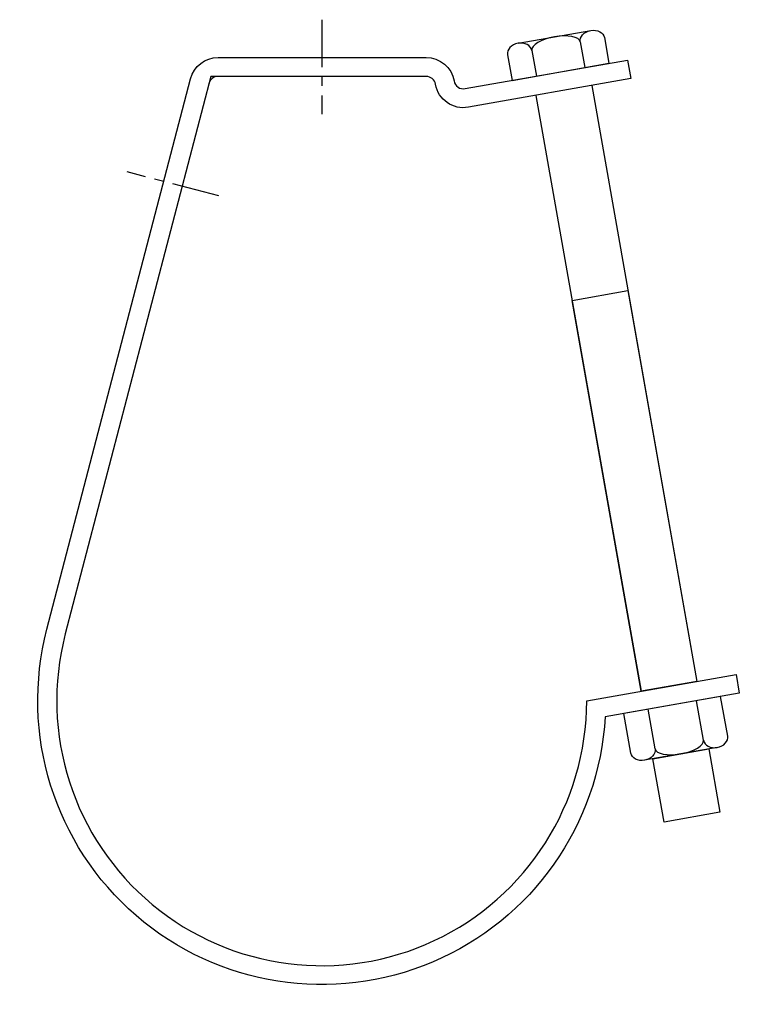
# Model space of a CAD drawing. Extents: x 10 to 202, y 6 to 268.
import ezdxf

# ---------------------------------------------------------------- set-up
doc = ezdxf.new("R2010")
doc.units = 0
doc.header["$MEASUREMENT"] = 0
doc.linetypes.add('AI9-LTYPE1', pattern=[20.197287, 12.623304, -2.524661, 2.524661, -2.524661])
doc.layers.get('0').update_dxf_attribs({"linetype": 'CONTINUOUS'})

# ---------------------------------------------------------------- blocks, each defined once
blk = doc.blocks.new('AI9-BLK2')
at = {"color": 7}
for p, q in [((11.97, 8.55), (-13.86, 4)), ((13.84, -2.02), (11.97, 8.55)), ((7.38, -3.15), (5.51, 7.41)), ((-12, -6.57), (-13.86, 4)), ((-5.54, -5.43), (-7.41, 5.13)), ((11.05, -5.07), (-8.33, -8.49))]:
    blk.add_line(p, q, dxfattribs=at)
for points in [[(7.38, -3.15), (7.62, -4.53), (9.26, -5.39), (11.05, -5.07), (12.83, -4.76), (14.08, -3.39), (13.84, -2.02)], [(-5.54, -5.43), (-5.3, -6.81), (-2.21, -7.41), (1.36, -6.78), (4.92, -6.15), (7.62, -4.53), (7.38, -3.15)], [(-5.54, -5.43), (-5.3, -6.81), (-6.55, -8.17), (-8.33, -8.49), (-10.12, -8.8), (-11.76, -7.94), (-12, -6.57)]]:
    blk.add_open_spline(points, degree=3, knots=[0, 0, 0, 0, 1, 1, 1, 2, 2, 2, 2], dxfattribs=at)
blk = doc.blocks.new('AI9-BLK1')
at = {"color": 7}
for p, q in [((-10.72, 3.21), (8.66, 6.62)), ((5.87, 3.57), (7.08, -3.27)), ((12.33, 4.71), (13.54, -2.13)), ((-13.51, 0.15), (-12.3, -6.69)), ((-7.05, 1.29), (-5.84, -5.55)), ((-12.3, -6.69), (13.54, -2.13))]:
    blk.add_line(p, q, dxfattribs=at)
for points in [[(5.87, 3.57), (5.63, 4.94), (2.54, 5.54), (-1.03, 4.91), (-4.59, 4.29), (-7.29, 2.66), (-7.05, 1.29)], [(5.87, 3.57), (5.63, 4.94), (6.88, 6.31), (8.66, 6.62), (10.45, 6.94), (12.09, 6.08), (12.33, 4.71)], [(-7.05, 1.29), (-7.29, 2.66), (-8.93, 3.52), (-10.72, 3.21), (-12.5, 2.89), (-13.75, 1.52), (-13.51, 0.15)]]:
    blk.add_open_spline(points, degree=3, knots=[0, 0, 0, 0, 1, 1, 1, 2, 2, 2, 2], dxfattribs=at)

msp = doc.modelspace()

# ---------------------------------------------------------------- linework, layer by layer
at = {"color": 253, "linetype": 'AI9-LTYPE1'}
for p, q in [((90.12, 268.46), (90.12, 243.22)), ((62.64, 221.45), (38.21, 227.82))]:
    msp.add_line(p, q, dxfattribs=at)
at = {"color": 7}
for p, q in [((162.17, 250.89), (190.21, 91.87)), ((147.26, 248.26), (175.3, 89.24)), ((156.9, 193.56), (171.82, 196.19))]:
    msp.add_line(p, q, dxfattribs=at)
for points in [[(190.21, 91.87), (175.3, 89.24), (156.9, 193.56), (171.82, 196.19)], [(196.37, 56.96), (181.45, 54.33), (178.47, 71.22), (193.39, 73.85)]]:
    msp.add_lwpolyline(points, close=True, dxfattribs=at)
msp.add_lwpolyline([(193.39, 73.85), (196.37, 56.96), (181.45, 54.33), (178.47, 71.22)], dxfattribs=at)
msp.add_open_spline([(165.74, 82.43), (165.74, 82.43), (201.52, 88.74), (201.52, 88.74), (201.52, 88.74), (200.65, 93.71), (200.65, 93.71), (200.65, 93.71), (160.81, 86.69), (160.81, 86.69), (160.81, 59.27), (144.96, 34.33), (120.14, 22.69), (95.32, 11.05), (66, 14.8), (44.92, 32.33), (23.84, 49.86), (14.8, 77.99), (21.72, 104.52), (21.72, 104.52), (60.51, 253.32), (60.51, 253.32), (60.51, 253.32), (117.98, 253.32), (117.98, 253.32), (119.21, 253.32), (120.26, 252.44), (120.47, 251.23), (120.47, 251.23), (120.47, 251.23), (120.47, 251.23), (121.2, 247.11), (125.13, 244.36), (129.24, 245.09), (129.24, 245.09), (172.61, 252.73), (172.61, 252.73), (172.61, 252.73), (171.73, 257.7), (171.73, 257.7), (171.73, 257.7), (128.37, 250.06), (128.37, 250.06), (127.71, 249.94), (127.03, 250.09), (126.48, 250.48), (125.93, 250.86), (125.56, 251.45), (125.44, 252.11), (125.44, 252.11), (125.44, 252.11), (125.44, 252.11), (124.8, 255.73), (121.66, 258.37), (117.98, 258.37), (117.98, 258.37), (62.46, 258.37), (62.46, 258.37), (59.01, 258.37), (56, 256.04), (55.13, 252.7), (55.13, 252.7), (16.83, 105.8), (16.83, 105.8), (9.55, 77.87), (18.77, 48.23), (40.61, 29.37), (62.45, 10.5), (93.12, 5.69), (119.69, 16.96), (146.26, 28.23), (164.12, 53.62), (165.74, 82.43)], degree=3, knots=[0, 0, 0, 0, 1, 1, 1, 2, 2, 2, 3, 3, 3, 4, 4, 4, 5, 5, 5, 6, 6, 6, 7, 7, 7, 8, 8, 8, 9, 9, 9, 10, 10, 10, 11, 11, 11, 12, 12, 12, 13, 13, 13, 14, 14, 14, 15, 15, 15, 16, 16, 16, 17, 17, 17, 18, 18, 18, 19, 19, 19, 20, 20, 20, 21, 21, 21, 22, 22, 22, 23, 23, 23, 24, 24, 24, 24], dxfattribs=at)
msp.add_open_spline([(62.46, 253.32), (61.31, 253.32), (60.31, 252.54), (60.02, 251.43)], degree=3, dxfattribs=at)

# ---------------------------------------------------------------- block references
at = {"color": 7, "linetype": 'AI9-LTYPE1'}
msp.add_blockref('AI9-BLK1', (153.22, 258.96), dxfattribs=at)
at = {"color": 7}
msp.add_blockref('AI9-BLK2', (184.58, 79.31), dxfattribs=at)

doc.saveas('drawing.dxf')
